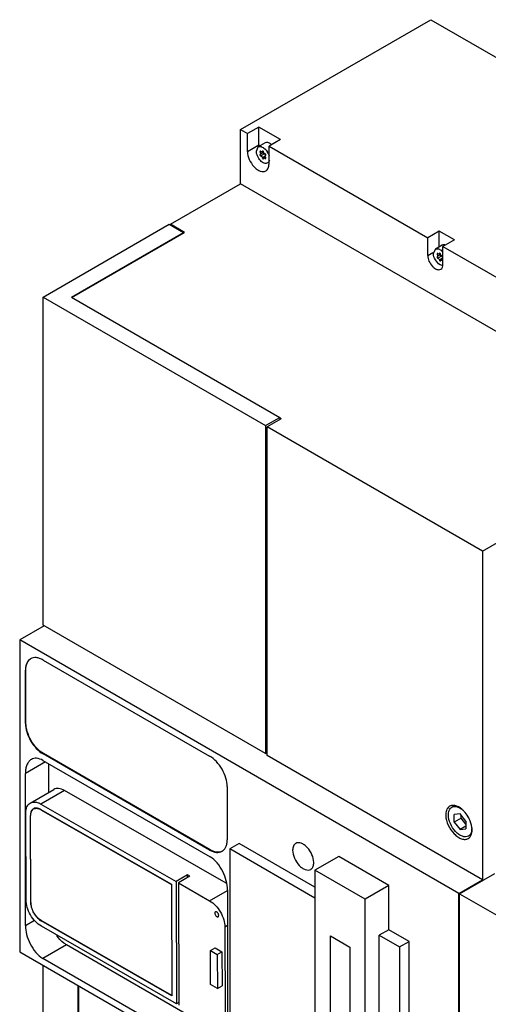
# Model space of a CAD drawing. Header units: millimetres. Extents: x 57 to 443, y 127 to 572.
# Tile 2 of 5: x 57 to 198, y 275 to 572. Entities that reach past the tile are written whole.
import ezdxf

# ---------------------------------------------------------------- set-up
doc = ezdxf.new("R2010")
doc.units = ezdxf.units.MM
doc.header["$LTSCALE"] = 45.402693
for name, color, linetype in [('00_COMPONENTS_1', 7, 'CONTINUOUS'), ('00_COMPONENTS_3', 7, 'CONTINUOUS'), ('00_COMPONENTS_4', 7, 'CONTINUOUS')]:
    doc.layers.add(name, color=color, linetype=linetype)

msp = doc.modelspace()

# ---------------------------------------------------------------- linework, layer by layer
at = {"layer": '00_COMPONENTS_1', "color": 7, "linetype": 'Continuous'}
for p, q in [((64.21, 488.06), (102.18, 509.98)), ((102.18, 509.98), (106.41, 507.53)), ((72.68, 488.06), (106.41, 507.53)), ((106.41, 507.53), (106.41, 507.34)), ((64.21, 389.26), (64.21, 488.06)), ((64.21, 488.06), (131.17, 449.4)), ((72.68, 488.06), (135.41, 451.85)), ((131.17, 449.4), (135.41, 451.85)), ((135.41, 451.85), (135.41, 451.19)), ((131.17, 449.4), (131.17, 350.6)), ((131.17, 350.6), (64.21, 389.26)), ((131.17, 350.6), (131.59, 350.84))]:
    msp.add_line(p, q, dxfattribs=at)
at = {"layer": '00_COMPONENTS_3', "color": 7, "linetype": 'Continuous'}
for p, q in [((60.3, 335.72), (67.38, 339.81)), ((70.61, 339.5), (63.54, 335.41)), ((63.54, 335.41), (104.21, 312.1)), ((59.04, 306.55), (58.96, 332.73)), ((61.55, 334.05), (61.34, 333.93)), ((63.53, 333.8), (102.87, 311.25)), ((63.6, 333.76), (63.53, 333.72)), ((63.53, 333.72), (102.8, 311.21)), ((60.45, 331.99), (60.36, 331.94)), ((60.44, 305.74), (60.36, 331.94)), ((60.51, 305.69), (60.43, 331.9)), ((107.64, 314.08), (104.21, 312.1)), ((104.21, 312.1), (104.33, 275.29)), ((108.34, 313.68), (104.91, 311.7)), ((104.91, 311.7), (105.03, 274.89)), ((104.91, 311.7), (114.3, 306.32)), ((107.64, 313.28), (107.64, 314.08)), ((108.34, 313.68), (107.64, 314.08)), ((102.87, 311.25), (102.8, 311.21)), ((102.8, 311.21), (102.91, 277.81)), ((102.87, 311.25), (102.98, 277.68)), ((114.3, 306.32), (119.69, 309.43)), ((60.44, 305.74), (60.51, 305.78)), ((102.91, 277.81), (63.64, 300.31)), ((63.71, 300.27), (63.64, 300.23)), ((102.98, 277.68), (63.64, 300.23)), ((104.33, 275.29), (63.65, 298.6)), ((119.69, 298.82), (118.91, 298.37)), ((118.91, 298.37), (119, 272.19)), ((114.55, 291.35), (115.93, 292.14)), ((114.58, 281.08), (114.55, 291.35)), ((114.55, 291.35), (116.63, 290.15)), ((115.93, 292.14), (118.01, 290.95)), ((116.63, 290.15), (118.01, 290.95)), ((118.01, 290.95), (118.05, 280.68)), ((116.63, 290.15), (116.67, 279.89)), ((116.67, 279.89), (114.58, 281.08)), ((116.67, 279.89), (118.05, 280.68)), ((102.98, 277.85), (102.91, 277.81)), ((105.02, 275.7), (104.33, 275.29))]:
    msp.add_line(p, q, dxfattribs=at)
for centre, radius, start, end in [((62.61, 332.31), 2.21, 155.2404, 156.2813), ((62.04, 332.72), 1.5, 119.65, 120.3748), ((62.05, 332.7), 1.52, 110.4031, 119.6248), ((62.08, 332.65), 1.48, 111.3313, 119.9731), ((62.06, 332.68), 1.54, 109.1033, 110.4126), ((62.88, 333.04), 1.65, 136.5216, 138.4737), ((62.14, 332.01), 2.13, 84.2827, 85.3522), ((61.5, 330.18), 4.08, 60.1824, 60.5929), ((64.72, 305.75), 4.27, 180.1826, 180.7801), ((67.12, 306.11), 6.71, 196.5209, 197.0213), ((67.25, 305.81), 6.67, 223.2459, 223.7484), ((65.74, 303.9), 4.23, 239.5751, 240.1817)]:
    msp.add_arc(centre, radius, start, end, dxfattribs=at)
for points, knots in [([(58.96, 332.73), (58.96, 333.06), (59.01, 333.69), (59.26, 334.56), (59.69, 335.26), (60.09, 335.6), (60.3, 335.72)], [0, 0, 0, 0, 0.29001, 0.549337, 0.782431, 1, 1, 1, 1]), ([(60.3, 335.72), (60.52, 335.85), (61.01, 336.03), (61.82, 336.05), (62.69, 335.84), (63.25, 335.58), (63.54, 335.41)], [0, 0, 0, 0, 0.217976, 0.451239, 0.710412, 1, 1, 1, 1]), ([(60.59, 333.2), (60.55, 333.11), (60.41, 332.71), (60.36, 332.27), (60.36, 331.94)], [0, 0, 0, 0, 0.230286, 1, 1, 1, 1]), ([(60.43, 331.9), (60.43, 332.13), (60.46, 332.55), (60.63, 333.14), (60.92, 333.62), (61.19, 333.85), (61.34, 333.93)], [0, 0, 0, 0, 0.29001, 0.549337, 0.782431, 1, 1, 1, 1]), ([(61.28, 334.01), (61.14, 333.93), (60.87, 333.7), (60.68, 333.4), (60.61, 333.24)], [0, 0, 0, 0, 0.483383, 1, 1, 1, 1]), ([(61.54, 334.03), (61.66, 334.07), (61.92, 334.14), (62.18, 334.14), (62.31, 334.13)], [0, 0, 0, 0, 0.485318, 1, 1, 1, 1]), ([(61.9, 334.22), (61.87, 334.21), (61.75, 334.2), (61.64, 334.17), (61.55, 334.14)], [0, 0, 0, 0, 0.254483, 1, 1, 1, 1]), ([(61.9, 334.2), (61.87, 334.19), (61.75, 334.15), (61.63, 334.1), (61.55, 334.05)], [0, 0, 0, 0, 0.252618, 1, 1, 1, 1]), ([(63.53, 333.8), (63.39, 333.88), (62.89, 334.13), (62.3, 334.26), (61.9, 334.22)], [0, 0, 0, 0, 0.280636, 1, 1, 1, 1]), ([(62.35, 334.13), (62.45, 334.12), (62.85, 334.05), (63.23, 333.89), (63.5, 333.73)], [0, 0, 0, 0, 0.23065, 1, 1, 1, 1]), ([(63.65, 298.6), (63, 298.98), (61.77, 300.01), (60.32, 301.98), (59.33, 304.21), (59.04, 305.8), (59.04, 306.55)], [0, 0, 0, 0, 0.236882, 0.499536, 0.762442, 1, 1, 1, 1]), ([(60.44, 305.69), (60.44, 305.57), (60.47, 305.07), (60.57, 304.57), (60.68, 304.21)], [0, 0, 0, 0, 0.236165, 1, 1, 1, 1]), ([(63.64, 300.31), (63.19, 300.57), (62.36, 301.27), (61.38, 302.6), (60.71, 304.11), (60.51, 305.18), (60.51, 305.69)], [0, 0, 0, 0, 0.236882, 0.499536, 0.762442, 1, 1, 1, 1]), ([(114.3, 306.32), (114.95, 305.95), (116.19, 304.91), (117.63, 302.95), (118.62, 300.71), (118.91, 299.12), (118.91, 298.37)], [0, 0, 0, 0, 0.236882, 0.499536, 0.762442, 1, 1, 1, 1]), ([(60.7, 304.15), (60.87, 303.61), (61.33, 302.57), (62, 301.65), (62.39, 301.24)], [0, 0, 0, 0, 0.500234, 1, 1, 1, 1]), ([(116.01, 302.97), (115.96, 302.94), (115.86, 302.82), (115.84, 302.66), (115.84, 302.58)], [0, 0, 0, 0, 0.44886, 1, 1, 1, 1]), ([(115.84, 302.58), (115.84, 302.43), (115.92, 302.12), (116.14, 301.78), (116.37, 301.58), (116.54, 301.48), (116.71, 301.45), (116.82, 301.48), (116.86, 301.5)], [0, 0, 0, 0, 0.270191, 0.561537, 0.695589, 0.813198, 0.912867, 1, 1, 1, 1]), ([(117.04, 301.89), (117.04, 302.04), (116.96, 302.36), (116.74, 302.69), (116.51, 302.9), (116.33, 302.99), (116.16, 303.03), (116.06, 303), (116.01, 302.97)], [0, 0, 0, 0, 0.270191, 0.561537, 0.695589, 0.813198, 0.912867, 1, 1, 1, 1]), ([(62.43, 301.2), (62.52, 301.1), (62.88, 300.75), (63.28, 300.44), (63.6, 300.25)], [0, 0, 0, 0, 0.263344, 1, 1, 1, 1]), ([(116.86, 301.5), (116.92, 301.53), (117.02, 301.66), (117.04, 301.81), (117.04, 301.89)], [0, 0, 0, 0, 0.44886, 1, 1, 1, 1])]:
    msp.add_open_spline(points, degree=3, knots=knots, dxfattribs=at)
at = {"layer": '00_COMPONENTS_4', "color": 7, "linetype": 'Continuous'}
for p, q in [((123.57, 538.5), (180.88, 571.58)), ((180.88, 571.58), (286.02, 510.88)), ((123.57, 522.17), (123.57, 538.5)), ((123.57, 538.5), (125.69, 537.27)), ((129.15, 539.27), (125.69, 537.27)), ((125.69, 531.92), (125.69, 537.27)), ((129.15, 533.92), (129.15, 539.27)), ((135.66, 535.52), (129.15, 539.27)), ((125.69, 531.92), (129.15, 533.92)), ((131.01, 534.47), (128.95, 533.29)), ((135.66, 535.52), (132.19, 533.51)), ((128.38, 532), (128.95, 533.29)), ((129.8, 531.77), (129.53, 531.62)), ((130.59, 531.65), (129.53, 531.04)), ((130.79, 531.16), (129.73, 530.55)), ((130.4, 531.99), (130.07, 531.8)), ((130.16, 531.94), (130.07, 531.8)), ((130.22, 532.02), (130.16, 531.94)), ((130.24, 531.98), (130.16, 531.94)), ((131.25, 530.71), (131.18, 530.67)), ((132.19, 528.17), (132.19, 533.51)), ((132.19, 533.51), (179.96, 505.94)), ((131.03, 530.51), (130.16, 530)), ((130.49, 529.7), (130.55, 529.78)), ((130.55, 529.78), (130.64, 529.92)), ((131.08, 530.17), (130.64, 529.92)), ((131.21, 529.95), (130.98, 529.82)), ((132.19, 528.69), (131.97, 528.56)), ((102.49, 510), (123.57, 522.17)), ((255.8, 445.82), (123.57, 522.17)), ((102.49, 509.8), (102.49, 510)), ((106.76, 507.54), (102.49, 510)), ((72.85, 487.96), (106.76, 507.54)), ((183.42, 507.94), (179.96, 505.94)), ((183.42, 503.17), (183.42, 507.94)), ((188.02, 505.28), (183.42, 507.94)), ((179.96, 500.59), (179.96, 505.94)), ((188.02, 505.28), (184.55, 503.28)), ((179.96, 500.59), (181.53, 501.5)), ((181.69, 501.22), (182.27, 502.5)), ((184.32, 503.69), (182.27, 502.5)), ((183.71, 501.2), (183.39, 501.02)), ((183.48, 501.16), (183.39, 501.02)), ((183.53, 501.23), (183.48, 501.16)), ((183.55, 501.2), (183.48, 501.16)), ((184.55, 497.94), (184.55, 503.28)), ((184.55, 503.28), (220.83, 482.34)), ((183.11, 500.99), (182.85, 500.84)), ((183.91, 500.87), (182.85, 500.26)), ((184.1, 500.38), (183.04, 499.76)), ((184.35, 499.72), (183.48, 499.22)), ((183.81, 498.92), (183.86, 499)), ((183.86, 499), (183.96, 499.14)), ((184.39, 499.39), (183.96, 499.14)), ((184.55, 499.19), (184.3, 499.04)), ((184.55, 499.93), (184.49, 499.89)), ((135.84, 451.44), (131.59, 448.99)), ((135.84, 451.44), (135.34, 451.72)), ((131.59, 350.03), (131.59, 448.99)), ((196.43, 411.55), (131.59, 448.99)), ((196.43, 411.55), (255.8, 445.82)), ((196.43, 411.55), (196.44, 312.59)), ((64.49, 389.1), (57.13, 384.85)), ((57.13, 384.85), (57.13, 290.95)), ((189.37, 308.51), (57.13, 384.85)), ((64.16, 378.79), (114.32, 349.84)), ((59.01, 375.82), (58.87, 375.73)), ((58.87, 359.71), (58.87, 375.73)), ((59.01, 359.79), (59.01, 375.82)), ((58.87, 359.71), (59.01, 359.79)), ((64.3, 350.62), (64.16, 350.54)), ((114.32, 321.58), (64.16, 350.54)), ((114.46, 321.67), (64.31, 350.62)), ((196.44, 312.59), (131.59, 350.03)), ((64.87, 348.13), (58.84, 344.65)), ((64.13, 348.56), (114.44, 319.51)), ((65.91, 338.96), (65.91, 347.53)), ((58.84, 298.84), (58.84, 344.65)), ((119.3, 311.59), (70.61, 339.5)), ((119.61, 340.67), (119.61, 324.65)), ((188.13, 334.96), (187.22, 334.44)), ((189.72, 332.46), (187.95, 332.3)), ((187.95, 329.94), (187.95, 332.3)), ((191.49, 330.26), (189.72, 332.46)), ((190.07, 331.17), (187.95, 329.94)), ((187.95, 329.94), (189.72, 327.75)), ((190.07, 331.17), (190.07, 332.02)), ((191.49, 329.41), (190.07, 331.17)), ((191.49, 330.26), (191.49, 327.91)), ((191.49, 328.77), (189.72, 327.75)), ((189.72, 327.75), (191.49, 327.91)), ((192.83, 326.13), (192.22, 325.78)), ((123.25, 323.59), (120.35, 321.92)), ((146.02, 310.44), (123.25, 323.59)), ((114.32, 321.58), (114.46, 321.67)), ((120.35, 321.92), (120.35, 253.07)), ((146.02, 307.1), (120.35, 321.92)), ((153.16, 319.6), (146.02, 315.47)), ((168.29, 310.86), (153.16, 319.6)), ((146.02, 315.47), (146.02, 231.31)), ((161.15, 306.74), (146.02, 315.47)), ((189.58, 308.39), (200.18, 314.51)), ((189.36, 308.51), (196.43, 312.59)), ((119.69, 309.55), (119.69, 263.67)), ((168.29, 310.86), (161.15, 306.74)), ((168.29, 297.58), (168.29, 310.86)), ((189.36, 214.61), (189.36, 308.51)), ((189.58, 214.55), (189.58, 308.39)), ((189.58, 308.39), (288.01, 251.56)), ((161.15, 222.57), (161.15, 306.74)), ((58.84, 298.84), (61.59, 300.43)), ((168.29, 297.58), (165.39, 295.91)), ((174.37, 294.07), (168.29, 297.58)), ((150.65, 235), (150.65, 295.76)), ((150.65, 295.76), (156.52, 292.37)), ((165.39, 227.06), (165.39, 295.91)), ((165.39, 295.91), (171.47, 292.4)), ((171.47, 292.4), (174.37, 294.07)), ((174.37, 225.23), (174.37, 294.07)), ((57.13, 290.95), (120.35, 254.46)), ((71.21, 293.03), (64.13, 288.95)), ((119.69, 265.04), (71.21, 293.03)), ((156.52, 292.37), (156.52, 231.61)), ((171.47, 292.4), (171.47, 223.55)), ((114.44, 259.91), (64.13, 288.95)), ((64.21, 267.44), (64.21, 286.87)), ((74.73, 262.82), (74.73, 280.79)), ((74.95, 262.94), (74.95, 280.67))]:
    msp.add_line(p, q, dxfattribs=at)
for centre, radius, start, end in [((133.81, 533.93), 4.65, 180.0742, 185.0735), ((130.62, 531.37), 3.46, 49.6236, 52.3791), ((134.29, 533.97), 5.14, 185.0042, 185.9846), ((128.24, 529.82), 3.96, 43.6494, 47.0991), ((128.11, 529.69), 4.13, 42.6851, 43.6662), ((127.6, 529.27), 4.79, 23.7734, 30.2279), ((131.9, 530.52), 0.84, 202.8961, 210.8848), ((181.53, 499.01), 4, 42.6556, 47.0855), ((185.21, 499.74), 0.84, 202.8961, 210.8848), ((190.43, 332.2), 5.03, 177.2954, 180.0154), ((190.8, 332.2), 5.41, 180.0132, 182.1165), ((189, 328.06), 4.25, 353.9191, 359.3081), ((188.66, 328.06), 4.59, 359.2466, 0.0012), ((143.98, 317.06), 1.51, 299.9727, 308.9038)]:
    msp.add_arc(centre, radius, start, end, dxfattribs=at)
for points, knots in [([(132.73, 534.11), (132.46, 534.32), (131.91, 534.65), (131.24, 534.6), (131.01, 534.47)], [0, 0, 0, 0, 0.563803, 1, 1, 1, 1]), ([(125.69, 531.92), (125.69, 531.1), (126.14, 529.4), (127.31, 527.59), (128.55, 526.48), (129.5, 525.97), (130.43, 525.78), (131.01, 525.93), (131.24, 526.06)], [0, 0, 0, 0, 0.269904, 0.561308, 0.69545, 0.813135, 0.912853, 1, 1, 1, 1]), ([(131.75, 528.44), (131.61, 528.36), (131.26, 528.27), (130.7, 528.38), (130.12, 528.69), (129.36, 529.37), (128.65, 530.47), (128.38, 531.5), (128.38, 532)], [0, 0, 0, 0, 0.08714, 0.186848, 0.304512, 0.438646, 0.730049, 1, 1, 1, 1]), ([(128.95, 533.29), (129.08, 533.36), (129.4, 533.45), (129.91, 533.37), (130.44, 533.12), (130.77, 532.86), (130.93, 532.71)], [0, 0, 0, 0, 0.202786, 0.430875, 0.696818, 1, 1, 1, 1]), ([(129.53, 531.95), (129.5, 531.94), (129.47, 531.89), (129.47, 531.84), (129.47, 531.82)], [0, 0, 0, 0, 0.707775, 1, 1, 1, 1]), ([(129.53, 531.04), (129.5, 531.03), (129.47, 530.98), (129.47, 530.93), (129.47, 530.91)], [0, 0, 0, 0, 0.703091, 1, 1, 1, 1]), ([(129.47, 530.91), (129.47, 530.89), (129.49, 530.78), (129.54, 530.69), (129.6, 530.63)], [0, 0, 0, 0, 0.230266, 1, 1, 1, 1]), ([(129.64, 531.27), (129.64, 531.24), (129.64, 531.16), (129.59, 531.07), (129.53, 531.04)], [0, 0, 0, 0, 0.296909, 1, 1, 1, 1]), ([(129.91, 531.79), (129.9, 531.79), (129.83, 531.81), (129.77, 531.86), (129.73, 531.9)], [0, 0, 0, 0, 0.226513, 1, 1, 1, 1]), ([(130.38, 531.99), (130.36, 532), (130.31, 532.03), (130.25, 532.04), (130.22, 532.02)], [0, 0, 0, 0, 0.301874, 1, 1, 1, 1]), ([(130.97, 531.05), (130.96, 531.07), (130.9, 531.11), (130.84, 531.15), (130.79, 531.16)], [0, 0, 0, 0, 0.276593, 1, 1, 1, 1]), ([(130.98, 531.17), (130.97, 531.17), (130.9, 531.2), (130.84, 531.24), (130.8, 531.27)], [0, 0, 0, 0, 0.223303, 1, 1, 1, 1]), ([(131.11, 531.09), (131.09, 531.12), (131.04, 531.15), (131, 531.17), (130.98, 531.17)], [0, 0, 0, 0, 0.781161, 1, 1, 1, 1]), ([(131.24, 530.8), (131.24, 530.83), (131.22, 530.93), (131.17, 531.03), (131.11, 531.09)], [0, 0, 0, 0, 0.230266, 1, 1, 1, 1]), ([(131.15, 532.5), (131.21, 532.44), (131.43, 532.18), (131.62, 531.9), (131.75, 531.68)], [0, 0, 0, 0, 0.245215, 1, 1, 1, 1]), ([(131.18, 530.67), (131.21, 530.69), (131.24, 530.74), (131.24, 530.79), (131.24, 530.8)], [0, 0, 0, 0, 0.703091, 1, 1, 1, 1]), ([(129.6, 530.63), (129.62, 530.6), (129.67, 530.57), (129.71, 530.55), (129.73, 530.55)], [0, 0, 0, 0, 0.781161, 1, 1, 1, 1]), ([(129.73, 530.55), (129.83, 530.52), (130.03, 530.35), (130.14, 530.13), (130.16, 530)], [0, 0, 0, 0, 0.465061, 1, 1, 1, 1]), ([(130.16, 530), (130.17, 529.95), (130.22, 529.82), (130.4, 529.64), (130.49, 529.7)], [0, 0, 0, 0, 0.3029, 1, 1, 1, 1]), ([(130.64, 529.92), (130.66, 529.93), (130.79, 529.97), (130.91, 529.89), (130.98, 529.82)], [0, 0, 0, 0, 0.206827, 1, 1, 1, 1]), ([(131.07, 530.45), (131.07, 530.46), (131.07, 530.52), (131.09, 530.59), (131.12, 530.62)], [0, 0, 0, 0, 0.280676, 1, 1, 1, 1]), ([(131.18, 529.76), (131.21, 529.78), (131.24, 529.83), (131.24, 529.88), (131.24, 529.89)], [0, 0, 0, 0, 0.707238, 1, 1, 1, 1]), ([(131.24, 526.06), (131.55, 526.24), (132.09, 526.91), (132.19, 527.73), (132.19, 528.17)], [0, 0, 0, 0, 0.44917, 1, 1, 1, 1]), ([(132.3, 529.32), (132.27, 529.13), (132.16, 528.79), (131.9, 528.52), (131.75, 528.44)], [0, 0, 0, 0, 0.535293, 1, 1, 1, 1]), ([(183.68, 497.79), (183.09, 498.13), (182.16, 499.2), (181.69, 500.54), (181.69, 501.22)], [0, 0, 0, 0, 0.499703, 1, 1, 1, 1]), ([(182.27, 502.5), (182.4, 502.58), (182.71, 502.67), (183.23, 502.59), (183.76, 502.34), (184.09, 502.08), (184.25, 501.93)], [0, 0, 0, 0, 0.202786, 0.430875, 0.696818, 1, 1, 1, 1]), ([(182.85, 501.17), (182.82, 501.15), (182.79, 501.1), (182.79, 501.06), (182.79, 501.04)], [0, 0, 0, 0, 0.707775, 1, 1, 1, 1]), ([(183.23, 501), (183.21, 501.01), (183.14, 501.03), (183.08, 501.08), (183.04, 501.12)], [0, 0, 0, 0, 0.226513, 1, 1, 1, 1]), ([(183.69, 501.21), (183.68, 501.22), (183.63, 501.25), (183.56, 501.25), (183.53, 501.24)], [0, 0, 0, 0, 0.301874, 1, 1, 1, 1]), ([(185.07, 503.8), (185.02, 503.81), (184.84, 503.83), (184.66, 503.81), (184.54, 503.78)], [0, 0, 0, 0, 0.265001, 1, 1, 1, 1]), ([(179.96, 500.59), (179.96, 500.01), (180.28, 498.81), (181.1, 497.53), (181.98, 496.75), (182.65, 496.38), (183.31, 496.25), (183.72, 496.35), (183.88, 496.45)], [0, 0, 0, 0, 0.269904, 0.561308, 0.69545, 0.813135, 0.912853, 1, 1, 1, 1]), ([(182.85, 500.26), (182.82, 500.25), (182.79, 500.19), (182.79, 500.15), (182.79, 500.13)], [0, 0, 0, 0, 0.703091, 1, 1, 1, 1]), ([(182.79, 500.13), (182.79, 500.11), (182.8, 500), (182.86, 499.9), (182.91, 499.85)], [0, 0, 0, 0, 0.230266, 1, 1, 1, 1]), ([(182.96, 500.49), (182.96, 500.46), (182.95, 500.38), (182.9, 500.29), (182.85, 500.26)], [0, 0, 0, 0, 0.296909, 1, 1, 1, 1]), ([(182.91, 499.85), (182.94, 499.82), (182.98, 499.78), (183.03, 499.77), (183.04, 499.76)], [0, 0, 0, 0, 0.781161, 1, 1, 1, 1]), ([(183.04, 499.76), (183.15, 499.74), (183.35, 499.57), (183.46, 499.35), (183.48, 499.22)], [0, 0, 0, 0, 0.465061, 1, 1, 1, 1]), ([(183.48, 499.22), (183.49, 499.17), (183.53, 499.03), (183.72, 498.86), (183.81, 498.92)], [0, 0, 0, 0, 0.3029, 1, 1, 1, 1]), ([(183.96, 499.14), (183.98, 499.15), (184.1, 499.18), (184.23, 499.11), (184.3, 499.04)], [0, 0, 0, 0, 0.206827, 1, 1, 1, 1]), ([(184.29, 500.27), (184.27, 500.29), (184.22, 500.33), (184.15, 500.37), (184.1, 500.38)], [0, 0, 0, 0, 0.276593, 1, 1, 1, 1]), ([(184.3, 500.39), (184.28, 500.39), (184.22, 500.41), (184.16, 500.46), (184.11, 500.49)], [0, 0, 0, 0, 0.223303, 1, 1, 1, 1]), ([(184.43, 500.31), (184.4, 500.34), (184.36, 500.37), (184.31, 500.39), (184.3, 500.39)], [0, 0, 0, 0, 0.781161, 1, 1, 1, 1]), ([(184.39, 499.66), (184.39, 499.68), (184.39, 499.74), (184.41, 499.81), (184.43, 499.84)], [0, 0, 0, 0, 0.280676, 1, 1, 1, 1]), ([(184.53, 497.52), (184.46, 497.53), (184.16, 497.56), (183.88, 497.67), (183.68, 497.79)], [0, 0, 0, 0, 0.227653, 1, 1, 1, 1]), ([(183.88, 496.45), (184.1, 496.57), (184.48, 497.05), (184.55, 497.63), (184.55, 497.94)], [0, 0, 0, 0, 0.44917, 1, 1, 1, 1]), ([(64.16, 378.79), (63.83, 378.98), (63.18, 379.29), (62.18, 379.54), (61.23, 379.51), (60.66, 379.31), (60.42, 379.16)], [0, 0, 0, 0, 0.289732, 0.549134, 0.782249, 1, 1, 1, 1]), ([(60.42, 379.16), (60.17, 379.02), (59.71, 378.63), (59.22, 377.83), (58.92, 376.84), (58.87, 376.11), (58.87, 375.73)], [0, 0, 0, 0, 0.21775, 0.450864, 0.710267, 1, 1, 1, 1]), ([(59.01, 375.82), (59.01, 376.5), (59.17, 377.78), (59.96, 378.85), (60.43, 379.16)], [0, 0, 0, 0, 0.549608, 1, 1, 1, 1]), ([(58.87, 359.71), (58.87, 358.84), (59.19, 357.01), (60.33, 354.44), (61.99, 352.17), (63.41, 350.97), (64.16, 350.54)], [0, 0, 0, 0, 0.237283, 0.500086, 0.762841, 1, 1, 1, 1]), ([(64.31, 350.62), (63.55, 351.06), (62.13, 352.25), (60.47, 354.52), (59.33, 357.09), (59.01, 358.92), (59.01, 359.79)], [0, 0, 0, 0, 0.237159, 0.499914, 0.762717, 1, 1, 1, 1]), ([(119.61, 340.67), (119.61, 341.54), (119.28, 343.37), (118.15, 345.94), (116.49, 348.21), (115.07, 349.4), (114.32, 349.84)], [0, 0, 0, 0, 0.237223, 0.500001, 0.762779, 1, 1, 1, 1]), ([(60.64, 348.84), (60.34, 348.67), (59.79, 348.18), (59.23, 347.19), (58.9, 345.98), (58.84, 345.11), (58.84, 344.65)], [0, 0, 0, 0, 0.216852, 0.450868, 0.711175, 1, 1, 1, 1]), ([(64.13, 348.56), (63.56, 348.89), (62.63, 349.25), (61.4, 349.18), (60.87, 348.98), (60.64, 348.84)], [0, 0, 0, 0, 0.547272, 0.780473, 1, 1, 1, 1]), ([(70.61, 339.5), (70.07, 339.8), (69.22, 340.14), (68.08, 340.11), (67.59, 339.93), (67.38, 339.81)], [0, 0, 0, 0, 0.547456, 0.781381, 1, 1, 1, 1]), ([(188.15, 334.97), (188.06, 334.99), (187.72, 335.04), (187.36, 335.03), (187.11, 334.98)], [0, 0, 0, 0, 0.26521, 1, 1, 1, 1]), ([(186.56, 334.76), (186.2, 334.56), (185.59, 333.83), (185.42, 332.92), (185.4, 332.43)], [0, 0, 0, 0, 0.453538, 1, 1, 1, 1]), ([(186.18, 332.15), (186.18, 332.35), (186.23, 333.07), (186.5, 333.8), (186.86, 334.16)], [0, 0, 0, 0, 0.286197, 1, 1, 1, 1]), ([(192.22, 325.78), (191.97, 325.63), (191.34, 325.47), (190.33, 325.67), (189.3, 326.24), (187.94, 327.44), (186.67, 329.4), (186.18, 331.25), (186.18, 332.15)], [0, 0, 0, 0, 0.08714, 0.186848, 0.304522, 0.438657, 0.730093, 1, 1, 1, 1]), ([(187.22, 334.44), (187.44, 334.57), (187.99, 334.72), (188.89, 334.6), (189.82, 334.18), (190.4, 333.73), (190.68, 333.47)], [0, 0, 0, 0, 0.203642, 0.431944, 0.69746, 1, 1, 1, 1]), ([(190.85, 333.3), (190.64, 333.52), (189.87, 334.24), (188.9, 334.81), (188.15, 334.97)], [0, 0, 0, 0, 0.28088, 1, 1, 1, 1]), ([(192.48, 330.95), (192.37, 331.17), (191.92, 332.01), (191.34, 332.79), (190.85, 333.3)], [0, 0, 0, 0, 0.253622, 1, 1, 1, 1]), ([(185.4, 332), (185.43, 331), (186.02, 328.96), (187.45, 326.81), (188.96, 325.51), (190.1, 324.91), (191.21, 324.7), (191.9, 324.88), (192.17, 325.04)], [0, 0, 0, 0, 0.273075, 0.563857, 0.697002, 0.813778, 0.912974, 1, 1, 1, 1]), ([(193.33, 327.61), (193.33, 327.88), (193.25, 329.03), (192.87, 330.15), (192.48, 330.95)], [0, 0, 0, 0, 0.229975, 1, 1, 1, 1]), ([(193.23, 327.61), (193.19, 327.22), (193.01, 326.5), (192.5, 325.94), (192.22, 325.78)], [0, 0, 0, 0, 0.541012, 1, 1, 1, 1]), ([(192.73, 325.53), (192.83, 325.66), (193.22, 326.28), (193.33, 327.04), (193.33, 327.61)], [0, 0, 0, 0, 0.223335, 1, 1, 1, 1]), ([(118.06, 321.21), (118.31, 321.36), (118.77, 321.75), (119.26, 322.55), (119.55, 323.54), (119.61, 324.27), (119.61, 324.65)], [0, 0, 0, 0, 0.217713, 0.450812, 0.710229, 1, 1, 1, 1]), ([(140.23, 323.55), (139.93, 323.38), (139.4, 322.72), (139.3, 321.92), (139.3, 321.49)], [0, 0, 0, 0, 0.44917, 1, 1, 1, 1]), ([(145.66, 317.82), (145.66, 318.62), (145.22, 320.29), (144.08, 322.06), (142.86, 323.14), (141.93, 323.64), (141.02, 323.83), (140.46, 323.68), (140.23, 323.55)], [0, 0, 0, 0, 0.269904, 0.561308, 0.69545, 0.813135, 0.912853, 1, 1, 1, 1]), ([(114.32, 321.58), (114.65, 321.4), (115.3, 321.08), (116.3, 320.84), (117.24, 320.87), (117.81, 321.07), (118.06, 321.21)], [0, 0, 0, 0, 0.289694, 0.549082, 0.782212, 1, 1, 1, 1]), ([(118.06, 321.22), (117.56, 320.97), (116.24, 320.83), (115.05, 321.32), (114.46, 321.67)], [0, 0, 0, 0, 0.450448, 1, 1, 1, 1]), ([(139.3, 321.49), (139.3, 320.69), (139.74, 319.02), (140.89, 317.25), (142.11, 316.17), (143.03, 315.66), (143.94, 315.48), (144.51, 315.63), (144.73, 315.76)], [0, 0, 0, 0, 0.269904, 0.561308, 0.69545, 0.813135, 0.912853, 1, 1, 1, 1]), ([(119.69, 309.55), (119.69, 310.46), (119.42, 312.39), (118.37, 315.17), (116.74, 317.69), (115.25, 319.05), (114.44, 319.51)], [0, 0, 0, 0, 0.234543, 0.494199, 0.759564, 1, 1, 1, 1]), ([(144.93, 315.89), (145.17, 316.09), (145.58, 316.72), (145.66, 317.43), (145.66, 317.82)], [0, 0, 0, 0, 0.452815, 1, 1, 1, 1]), ([(58.84, 298.84), (58.84, 297.93), (59.13, 296.01), (60.2, 293.24), (61.84, 290.75), (63.33, 289.42), (64.13, 288.95)], [0, 0, 0, 0, 0.234988, 0.495176, 0.760167, 1, 1, 1, 1]), ([(71.21, 293.03), (70.93, 293.19), (69.81, 293.96), (68.88, 295), (68.28, 295.86)], [0, 0, 0, 0, 0.230324, 1, 1, 1, 1])]:
    msp.add_open_spline(points, degree=3, knots=knots, dxfattribs=at)
for points in [[(129.47, 531.82), (129.47, 531.75), (129.5, 531.68), (129.53, 531.62)], [(129.61, 531.96), (129.58, 531.97), (129.55, 531.97), (129.53, 531.95)], [(129.53, 531.62), (129.58, 531.55), (129.61, 531.47), (129.63, 531.38)], [(129.73, 531.9), (129.69, 531.93), (129.65, 531.95), (129.61, 531.96)], [(129.63, 531.38), (129.64, 531.35), (129.64, 531.31), (129.64, 531.27)], [(130.07, 531.8), (130.02, 531.77), (129.96, 531.77), (129.91, 531.79)], [(130.55, 531.71), (130.53, 531.82), (130.46, 531.93), (130.38, 531.99)], [(130.53, 531.52), (130.53, 531.56), (130.54, 531.6), (130.56, 531.63)], [(130.57, 531.36), (130.55, 531.41), (130.53, 531.47), (130.53, 531.52)], [(130.8, 531.27), (130.67, 531.39), (130.58, 531.55), (130.55, 531.71)], [(130.67, 531.23), (130.63, 531.26), (130.6, 531.31), (130.57, 531.36)], [(130.79, 531.16), (130.74, 531.17), (130.7, 531.2), (130.67, 531.23)], [(131.13, 530.85), (131.09, 530.93), (131.04, 531), (130.97, 531.05)], [(131.12, 530.62), (131.13, 530.64), (131.15, 530.66), (131.18, 530.67)], [(131.21, 530.68), (131.19, 530.74), (131.16, 530.8), (131.13, 530.85)], [(131.99, 531.2), (132.07, 531.01), (132.15, 530.82), (132.2, 530.62)], [(130.98, 529.82), (131.02, 529.79), (131.06, 529.76), (131.11, 529.75)], [(131.08, 530.33), (131.07, 530.37), (131.07, 530.41), (131.07, 530.45)], [(131.12, 530.2), (131.11, 530.24), (131.09, 530.29), (131.08, 530.33)], [(131.11, 529.75), (131.13, 529.75), (131.16, 529.75), (131.18, 529.76)], [(131.24, 529.89), (131.24, 529.96), (131.21, 530.03), (131.18, 530.09)], [(182.79, 501.04), (182.79, 500.97), (182.81, 500.9), (182.85, 500.84)], [(182.93, 501.18), (182.9, 501.19), (182.87, 501.18), (182.85, 501.17)], [(183.04, 501.12), (183.01, 501.15), (182.97, 501.17), (182.93, 501.18)], [(183.86, 500.93), (183.84, 501.04), (183.78, 501.15), (183.69, 501.21)], [(184.54, 503.78), (184.46, 503.76), (184.39, 503.73), (184.32, 503.69)], [(182.85, 500.84), (182.89, 500.77), (182.93, 500.69), (182.94, 500.6)], [(182.94, 500.6), (182.95, 500.57), (182.96, 500.53), (182.96, 500.49)], [(183.39, 501.02), (183.34, 500.99), (183.28, 500.99), (183.23, 501)], [(183.85, 500.74), (183.85, 500.78), (183.86, 500.82), (183.88, 500.84)], [(183.89, 500.58), (183.87, 500.63), (183.85, 500.69), (183.85, 500.74)], [(184.11, 500.49), (183.99, 500.6), (183.89, 500.77), (183.86, 500.93)], [(183.99, 500.45), (183.95, 500.48), (183.91, 500.53), (183.89, 500.58)], [(184.1, 500.38), (184.06, 500.39), (184.02, 500.41), (183.99, 500.45)], [(184.45, 500.07), (184.41, 500.15), (184.35, 500.22), (184.29, 500.27)], [(184.3, 499.04), (184.33, 499.01), (184.38, 498.98), (184.42, 498.97)], [(184.4, 499.55), (184.39, 499.59), (184.39, 499.63), (184.39, 499.66)], [(184.44, 499.42), (184.42, 499.46), (184.41, 499.5), (184.4, 499.55)], [(184.42, 498.97), (184.45, 498.97), (184.47, 498.97), (184.5, 498.98)], [(184.43, 499.84), (184.45, 499.86), (184.47, 499.88), (184.49, 499.89)], [(184.52, 499.91), (184.5, 499.96), (184.48, 500.02), (184.45, 500.07)], [(187.11, 334.98), (186.91, 334.93), (186.73, 334.86), (186.56, 334.76)], [(186.86, 334.16), (186.97, 334.27), (187.09, 334.36), (187.22, 334.44)], [(192.17, 325.04), (192.39, 325.16), (192.58, 325.33), (192.73, 325.53)]]:
    msp.add_open_spline(points, degree=3, dxfattribs=at)

doc.saveas('drawing.dxf')
